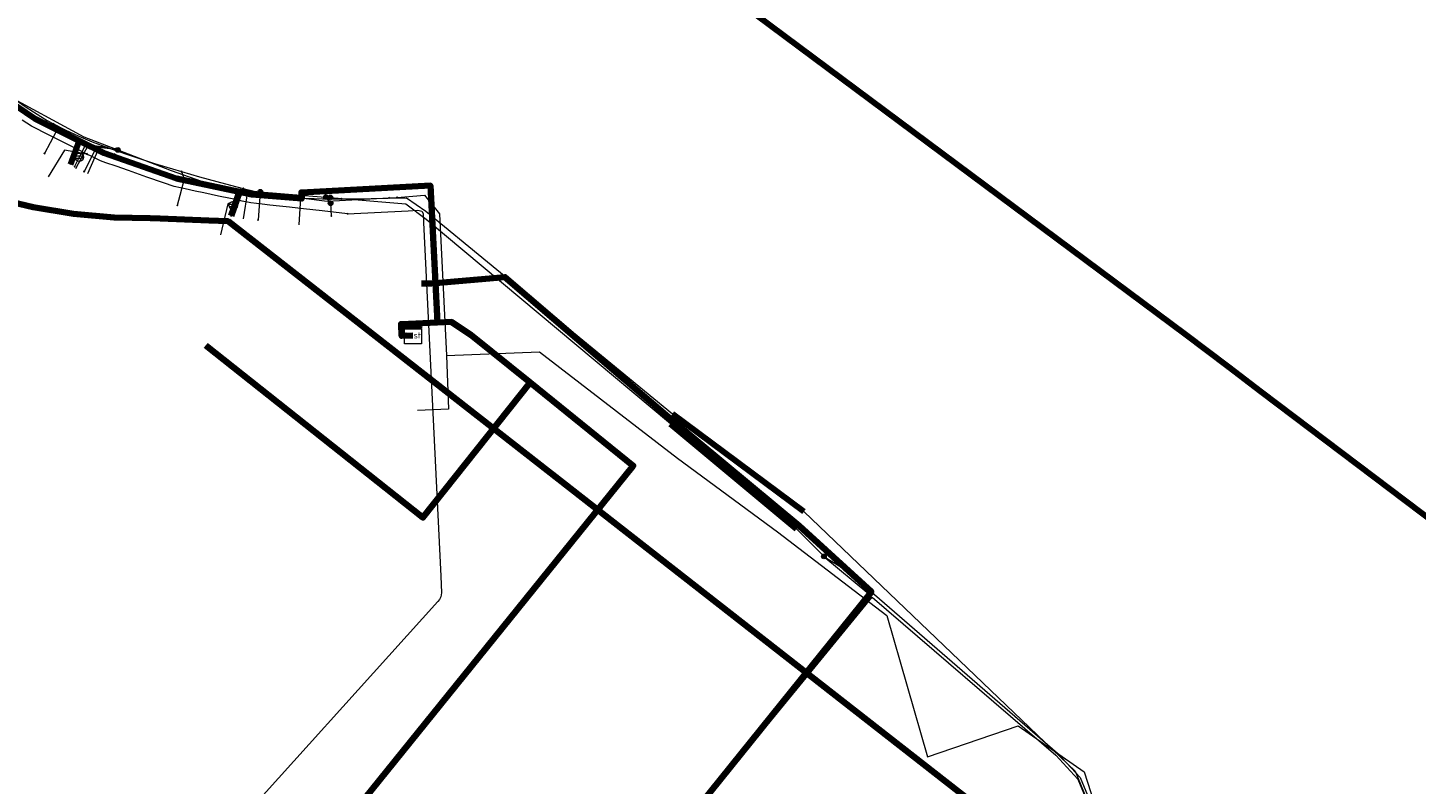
# Model space of a CAD drawing. Header units: metres. Extents: x 98902 to 136161, y 449037 to 499677.
# Tile 171 of 200: x 113249 to 113316, y 483582 to 483618. Entities that reach past the tile are written whole.
import ezdxf
from ezdxf.enums import TextEntityAlignment as Align
from ezdxf.lldxf.tags import DXFTag

# ---------------------------------------------------------------- set-up
doc = ezdxf.new("R2010")
doc.units = ezdxf.units.M
for name, color, linetype, lineweight in [('B-WE-KL-DATA-G', 90, 'KL-DATA-N', 18), ('B-WE-KL-DATA_DUCT-G', 90, 'Continuous', 100), ('B-WE-KL-DATA_HULPSTUK-S', 90, 'Continuous', 25), ('B-WE-KL-DATA_KABELBED-G', 90, 'Continuous', 100), ('B-WE-KL-DATA_MANTELBUIS-G', 90, 'Continuous', 100), ('B-WE-KL-ET_LS-G', 190, 'KL-LS-N', 18), ('B-WE-KL-ET_LS_HULPSTUK-S', 190, 'Continuous', 25), ('B-WE-KL-ET_LS_MANTELBUIS-G', 190, 'Continuous', 100), ('B-WE-KL-GAS_LD-G', 50, 'KL-GAS-LD-N', 18), ('B-WE-KL-GAS_LD_HULPSTUK-S', 50, 'Continuous', 25), ('B-WE-KL-GAS_LD_MANTELBUIS-G', 50, 'Continuous', 100), ('B-WE-KL-WATER-G', 170, 'KL-WATER-N', 18), ('B-WE-KL-WATER_HULPSTUK-S', 170, 'Continuous', 25)]:
    doc.layers.add(name, color=color, linetype=linetype, lineweight=lineweight)
doc.styles.add('NLCS-ISO', font='NLCS-ISO.ttf')
doc.styles.get("Standard").update_dxf_attribs({"font": 'arial.ttf'})
tags = doc.linetypes.add('KL-DATA-N', pattern='A,4,-1,[101,NLCS.SHX,S=0.5,R=0,X=0,Y=0],-1,4,-1,["D",Standard,S=1,R=0,X=-0.25,Y=-0.5],-1.5', length=12.5).pattern_tags.tags
tags[18] = DXFTag(74, 10)
tags = doc.linetypes.add('KL-GAS-LD-N', pattern='A,4,-1,[69,NLCS.SHX,S=0.5,R=0,X=0,Y=0],-1,4,-1,["L",Standard,S=1,R=0,X=0.25,Y=-0.5],-2', length=13).pattern_tags.tags
tags[18] = DXFTag(74, 10)
tags = doc.linetypes.add('KL-LS-N', pattern='A,4,-1,[103,NLCS.SHX,S=0.75,R=0,X=0,Y=0],-1,4,-1,["L",Standard,S=1,R=0,X=0,Y=-0.5],-2', length=13).pattern_tags.tags
tags[18] = DXFTag(74, 10)
doc.linetypes.add('KL-WATER-N', pattern='A,7,-0.5,[168,NLCS.SHX,S=0.75,R=0,X=0.75,Y=0],-2', length=9.5)

# ---------------------------------------------------------------- blocks, each defined once
blk = doc.blocks.new('SKL-WTB_HULP_KAST-SO')
at = {"color": 0, "linetype": 'ByBlock', "lineweight": 18}
for points in [[(-2, 2), (2, 2), (2, 1.68), (-2, 1.68)], [(-2, 1.52), (2, 1.52), (2, -2), (-2, -2)]]:
    blk.add_lwpolyline(points, close=True, dxfattribs=at)
at = {"color": 0, "linetype": 'ByBlock', "lineweight": 18, "style": 'NLCS-ISO'}
blk.add_text('kast', height=1.5, dxfattribs=at).set_placement((0, 0), align=Align.MIDDLE_CENTER)
at = {"color": 0, "linetype": 'ByBlock', "lineweight": 18, "style": 'NLCS-ISO', "flags": 1}
for tag, p in [('TYPE', (2.5, 0)), ('OMSCHRIJVING', (2.5, -3)), ('LABEL', (2.5, -1.5))]:
    blk.add_attdef(tag, p, '', height=1, dxfattribs=at)
blk = doc.blocks.new('SKL-WTB_HULP_OVERIG-SO')
at = {"color": 0, "linetype": 'ByBlock', "lineweight": 18}
for points in [[(-0.14, 0.14), (0.14, -0.14)], [(0.14, 0.14), (-0.14, -0.14)]]:
    blk.add_lwpolyline(points, dxfattribs=at)
at = {"color": 0, "linetype": 'ByBlock', "lineweight": 18, "style": 'NLCS-ISO', "flags": 1}
for tag, p in [('TYPE', (1.5, 0)), ('OMSCHRIJVING', (1.5, -3)), ('LABEL', (1.5, -1.5))]:
    blk.add_attdef(tag, p, '', height=1, dxfattribs=at)
blk = doc.blocks.new('SKL-WTB_HULP_ONTSPANNINGSELEMENT-SO')
at = {"color": 0, "linetype": 'ByBlock', "lineweight": 18}
blk.add_lwpolyline([(-0.8, 0.33), (0.47, 0.33, -1), (0.47, -0.33), (-0.8, -0.33)], format="xyb", dxfattribs=at)
blk.add_circle((0, 0), 1, dxfattribs=at)
at = {"color": 0, "linetype": 'ByBlock', "lineweight": 18, "style": 'NLCS-ISO', "flags": 1}
for tag, p in [('TYPE', (1.5, 0)), ('OMSCHRIJVING', (1.5, -3)), ('LABEL', (1.5, -1.5))]:
    blk.add_attdef(tag, p, '', height=1, dxfattribs=at)
blk = doc.blocks.new('SKL-WTB_HULP_MOF-SO')
at = {"linetype": 'ByBlock', "lineweight": 18}
h = blk.add_hatch(color=0, dxfattribs=at)
h.dxf.hatch_style = 1
h.paths.add_polyline_path([(-0.5625, 0, 1), (0.5625, 0, 1)])
at = {"color": 0, "linetype": 'ByBlock', "lineweight": 18}
blk.add_circle((0, 0), 0.5625, dxfattribs=at)
at = {"color": 0, "linetype": 'ByBlock', "lineweight": 18, "style": 'NLCS-ISO', "flags": 1}
for tag, p in [('TYPE', (1.5, 0)), ('OMSCHRIJVING', (1.5, -3)), ('LABEL', (1.5, -1.5))]:
    blk.add_attdef(tag, p, '', height=1, dxfattribs=at)

msp = doc.modelspace()

# ---------------------------------------------------------------- linework, layer by layer
at = {"layer": 'B-WE-KL-DATA-G', "flags": 128}
for points in [[(113245.361, 483615.256), (113245.784, 483616.573), (113246.727, 483615.709), (113249.773, 483613.664), (113251.864, 483612.618), (113253.054, 483612.023), (113256.517, 483610.813), (113259.514, 483610.179), (113260.107, 483610.053), (113262.487, 483609.86), (113262.475, 483610.148), (113268.624, 483610.481), (113268.866, 483605.824), (113268.964, 483603.944), (113267.23, 483603.868), (113267.255, 483603.302), (113267.795, 483603.33)], [(113248.081, 483614.822), (113249.848, 483613.726)], [(113249.848, 483613.726), (113250.629, 483613.242)], [(113250.629, 483613.242), (113251.453, 483612.731), (113252.321, 483612.418)], [(113251.458, 483611.479), (113251.864, 483612.618), (113253.054, 483612.023), (113256.517, 483610.813), (113259.514, 483610.179), (113260.107, 483610.053), (113262.487, 483609.86), (113262.475, 483610.148), (113268.624, 483610.481), (113268.866, 483605.824), (113268.964, 483603.944), (113267.23, 483603.868), (113267.255, 483603.302), (113267.795, 483603.33)], [(113251.713, 483611.301), (113252.321, 483612.418)], [(113252.279, 483611.047), (113252.801, 483612.244)], [(113252.321, 483612.418), (113252.801, 483612.244)], [(113252.801, 483612.244), (113253.548, 483611.974)], [(113253.548, 483611.974), (113257.541, 483610.531)], [(113257.541, 483610.531), (113257.708, 483610.47), (113259.913, 483610.2)], [(113259.117, 483609.036), (113259.514, 483610.179), (113260.107, 483610.053), (113262.487, 483609.86), (113262.475, 483610.148), (113268.624, 483610.481), (113268.866, 483605.824), (113268.964, 483603.944), (113267.23, 483603.868), (113267.255, 483603.302), (113267.795, 483603.33)], [(113259.71, 483608.897), (113259.913, 483610.2)], [(113259.913, 483610.2), (113261.172, 483610.045)], [(113261.172, 483610.045), (113262.45, 483609.888)], [(113267.042, 483609.912), (113268.342, 483610.028), (113269.055, 483609.126), (113269.391, 483602.365), (113273.824, 483602.54), (113280.409, 483597.474), (113285.184, 483593.949), (113290.411, 483589.953), (113292.338, 483583.217), (113296.672, 483584.693), (113299.817, 483582.499), (113300.598, 483580.073), (113300.654, 483579.897), (113300.705, 483579.739), (113300.756, 483579.582), (113300.912, 483579.094), (113301.074, 483578.683), (113301.407, 483577.829), (113303.469, 483572.559), (113304.198, 483571.581), (113304.737, 483570.861), (113305.455, 483569.899), (113307.49, 483567.175), (113307.859, 483566.681), (113310.166, 483564.898), (113310.72, 483564.469), (113311.115, 483564.164), (113311.431, 483563.919), (113313.515, 483562.308), (113316.358, 483560.963), (113317.894, 483560.236), (113318.166, 483560.107), (113318.467, 483559.965), (113318.532, 483559.947), (113322.593, 483558.819), (113323.259, 483558.752), (113324.553, 483558.621), (113325.041, 483558.572), (113325.529, 483558.523), (113327.808, 483558.293), (113332.39, 483558.601), (113332.731, 483558.686)], [(113267.042, 483609.912), (113268.342, 483610.028), (113269.055, 483609.126), (113269.391, 483602.365), (113269.487, 483599.808), (113268.004, 483599.736)], [(113262.369, 483608.609), (113262.45, 483609.888)], [(113262.45, 483609.888), (113263.705, 483609.734), (113266.65, 483609.89)], [(113266.65, 483609.89), (113267.042, 483609.912)], [(113239.245, 483575.7), (113239.377, 483575.848), (113243.414, 483572.191), (113251.678, 483564.703), (113257.751, 483571.637), (113278.304, 483597.108), (113273.383, 483601.079), (113270.557, 483603.359), (113269.624, 483603.973), (113268.964, 483603.944), (113267.23, 483603.868), (113267.255, 483603.302), (113267.795, 483603.33)], [(113267.795, 483603.33), (113267.255, 483603.302), (113267.23, 483603.868), (113268.964, 483603.944), (113269.624, 483603.973), (113270.557, 483603.359), (113273.383, 483601.079), (113278.304, 483597.108), (113257.751, 483571.637), (113251.678, 483564.703), (113256.382, 483560.433), (113260.819, 483556.525), (113266.246, 483551.745), (113269.849, 483548.57), (113272.817, 483545.955), (113292.689, 483568.512), (113294, 483570), (113297.462, 483567.692), (113300, 483566), (113302.4, 483564.8), (113300, 483560), (113301, 483558)], [(113267.795, 483603.33), (113267.255, 483603.302), (113267.23, 483603.868), (113268.964, 483603.944), (113269.624, 483603.973), (113270.557, 483603.359), (113273.383, 483601.079), (113278.304, 483597.108), (113257.751, 483571.637), (113251.678, 483564.703), (113256.382, 483560.433), (113260.819, 483556.525), (113266.246, 483551.745), (113269.849, 483548.57), (113272.817, 483545.955), (113292.689, 483568.512), (113294, 483570), (113297.462, 483567.692), (113300, 483566), (113302.4, 483564.8), (113300, 483560)], [(113267.795, 483603.33), (113267.255, 483603.302), (113267.23, 483603.868), (113268.964, 483603.944), (113269.624, 483603.973), (113270.557, 483603.359), (113273.383, 483601.079), (113278.304, 483597.108), (113257.751, 483571.637), (113251.678, 483564.703), (113256.382, 483560.433), (113260.819, 483556.525), (113266.246, 483551.745), (113269.849, 483548.57), (113272.817, 483545.955), (113292.689, 483568.512), (113294, 483570), (113297.462, 483567.692), (113300, 483566), (113302.4, 483564.8), (113300, 483560), (113301, 483558), (113306, 483557)], [(113267.795, 483603.33), (113267.255, 483603.302), (113267.23, 483603.868), (113268.964, 483603.944), (113269.624, 483603.973), (113270.557, 483603.359), (113273.383, 483601.079), (113278.304, 483597.108), (113257.751, 483571.637), (113251.678, 483564.703), (113256.382, 483560.433), (113260.819, 483556.525), (113266.246, 483551.745), (113269.849, 483548.57), (113272.817, 483545.955), (113292.689, 483568.512), (113294, 483570), (113297.462, 483567.692), (113300, 483566), (113302.4, 483564.8), (113300, 483560), (113301, 483558), (113306, 483557), (113308.382, 483553.029), (113308.647, 483552.588), (113309, 483552)], [(113267.795, 483603.33), (113267.255, 483603.302), (113267.23, 483603.868), (113268.964, 483603.944), (113269.624, 483603.973), (113270.557, 483603.359), (113273.383, 483601.079), (113278.304, 483597.108), (113257.751, 483571.637), (113251.678, 483564.703), (113256.382, 483560.433), (113260.819, 483556.525), (113266.246, 483551.745), (113269.849, 483548.57), (113272.817, 483545.955), (113292.689, 483568.512), (113291, 483570)], [(113267.795, 483603.33), (113267.255, 483603.302), (113267.23, 483603.868), (113268.964, 483603.944), (113269.624, 483603.973), (113270.557, 483603.359), (113273.383, 483601.079), (113278.304, 483597.108), (113257.751, 483571.637), (113251.678, 483564.703), (113256.382, 483560.433), (113260.819, 483556.525), (113266.246, 483551.745), (113269.849, 483548.57), (113272.817, 483545.955), (113292.689, 483568.512), (113294, 483570), (113291.46, 483572.903), (113292.31, 483573.646), (113292, 483574)], [(113267.795, 483603.33), (113267.255, 483603.302), (113267.23, 483603.868), (113268.964, 483603.944), (113269.624, 483603.973), (113270.557, 483603.359), (113273.383, 483601.079), (113278.304, 483597.108), (113257.751, 483571.637), (113251.678, 483564.703), (113256.382, 483560.433), (113260.819, 483556.525), (113266.246, 483551.745), (113269.849, 483548.57), (113272.817, 483545.955), (113292.689, 483568.512), (113294, 483570), (113297.462, 483567.692), (113300, 483566), (113302.4, 483564.8), (113304, 483564)], [(113267.795, 483603.33), (113267.255, 483603.302), (113267.23, 483603.868), (113268.964, 483603.944), (113269.624, 483603.973), (113270.557, 483603.359), (113273.383, 483601.079), (113278.304, 483597.108), (113257.751, 483571.637), (113251.678, 483564.703), (113256.382, 483560.433), (113260.819, 483556.525), (113266.246, 483551.745), (113269.849, 483548.57), (113272.817, 483545.955), (113292.689, 483568.512), (113294, 483570), (113297.462, 483567.692), (113300, 483566), (113302.4, 483564.8), (113300, 483560), (113301, 483558), (113306, 483557), (113308.382, 483553.029), (113308.647, 483552.588), (113311, 483554), (113313, 483557)], [(113267.795, 483603.33), (113267.255, 483603.302), (113267.23, 483603.868), (113268.964, 483603.944), (113269.624, 483603.973), (113270.557, 483603.359), (113273.383, 483601.079), (113278.304, 483597.108), (113257.751, 483571.637), (113251.678, 483564.703), (113256.382, 483560.433), (113260.819, 483556.525), (113266.246, 483551.745), (113269.849, 483548.57), (113272.817, 483545.955), (113292.689, 483568.512), (113294, 483570), (113297.462, 483567.692), (113295, 483564)], [(113267.795, 483603.33), (113267.255, 483603.302), (113267.23, 483603.868), (113268.964, 483603.944), (113269.624, 483603.973), (113270.557, 483603.359), (113273.383, 483601.079), (113278.304, 483597.108), (113257.751, 483571.637), (113251.678, 483564.703), (113256.382, 483560.433), (113260.819, 483556.525), (113266.246, 483551.745), (113269.849, 483548.57), (113272.817, 483545.955), (113292.689, 483568.512), (113294, 483570), (113297.462, 483567.692), (113300, 483566), (113302.4, 483564.8), (113300, 483560), (113297, 483561)], [(113267.795, 483603.33), (113267.255, 483603.302), (113267.23, 483603.868), (113268.964, 483603.944), (113269.624, 483603.973), (113270.557, 483603.359), (113273.383, 483601.079), (113278.304, 483597.108), (113257.751, 483571.637), (113251.678, 483564.703), (113256.382, 483560.433), (113260.819, 483556.525), (113266.246, 483551.745), (113269.849, 483548.57), (113272.817, 483545.955), (113292.689, 483568.512), (113294, 483570), (113297.462, 483567.692), (113300, 483566), (113302.4, 483564.8), (113300, 483560), (113301, 483558), (113306, 483557), (113308.382, 483553.029), (113305, 483551)], [(113267.795, 483603.33), (113267.255, 483603.302), (113267.23, 483603.868), (113268.964, 483603.944), (113269.624, 483603.973), (113270.557, 483603.359), (113273.383, 483601.079), (113278.304, 483597.108), (113257.751, 483571.637), (113251.678, 483564.703), (113256.382, 483560.433), (113260.819, 483556.525), (113266.246, 483551.745), (113269.849, 483548.57), (113272.817, 483545.955), (113292.689, 483568.512), (113294, 483570), (113297.462, 483567.692), (113300, 483566)], [(113267.795, 483603.33), (113267.255, 483603.302), (113267.23, 483603.868), (113268.964, 483603.944), (113269.624, 483603.973), (113270.557, 483603.359), (113273.383, 483601.079), (113278.304, 483597.108), (113257.751, 483571.637), (113251.678, 483564.703), (113256.382, 483560.433), (113260.819, 483556.525), (113266.246, 483551.745), (113269.849, 483548.57), (113272.817, 483545.955), (113292.689, 483568.512), (113294, 483570), (113297.462, 483567.692), (113300, 483566), (113302.4, 483564.8), (113300, 483560), (113301, 483558), (113306, 483557), (113308.382, 483553.029), (113308.647, 483552.588), (113311, 483554)], [(113267.795, 483603.33), (113267.255, 483603.302), (113267.23, 483603.868), (113268.964, 483603.944), (113269.624, 483603.973), (113270.557, 483603.359), (113273.383, 483601.079), (113278.304, 483597.108), (113257.751, 483571.637), (113251.678, 483564.703), (113256.382, 483560.433), (113260.819, 483556.525), (113266.246, 483551.745), (113269.849, 483548.57), (113272.817, 483545.955), (113292.689, 483568.512), (113294, 483570), (113291.46, 483572.903), (113292.31, 483573.646), (113294.646, 483575.69), (113297, 483573)], [(113267.795, 483603.33), (113267.255, 483603.302), (113267.23, 483603.868), (113268.964, 483603.944), (113269.624, 483603.973), (113270.557, 483603.359), (113273.383, 483601.079), (113278.304, 483597.108), (113257.751, 483571.637), (113251.678, 483564.703), (113256.382, 483560.433), (113260.819, 483556.525), (113266.246, 483551.745), (113269.849, 483548.57), (113272.817, 483545.955), (113292.689, 483568.512), (113294, 483570), (113291.46, 483572.903), (113289.726, 483574.885), (113287, 483578)], [(113267.795, 483603.33), (113267.255, 483603.302), (113267.23, 483603.868), (113268.964, 483603.944), (113269.624, 483603.973), (113270.557, 483603.359), (113273.383, 483601.079), (113278.304, 483597.108), (113257.751, 483571.637), (113251.678, 483564.703), (113256.382, 483560.433), (113260.819, 483556.525), (113266.246, 483551.745), (113269.849, 483548.57), (113272.817, 483545.955), (113274.387, 483544.572), (113278.903, 483540.595), (113282.294, 483537.607), (113284.421, 483535.556), (113297.79, 483522.662), (113299.278, 483521.603), (113301.409, 483520.086), (113304.896, 483517.277), (113310.705, 483523.21), (113315.994, 483528.612), (113335.302, 483548.333), (113329, 483554)], [(113267.795, 483603.33), (113267.255, 483603.302), (113267.23, 483603.868), (113268.964, 483603.944), (113269.624, 483603.973), (113270.557, 483603.359), (113273.383, 483601.079), (113278.304, 483597.108), (113257.751, 483571.637), (113251.678, 483564.703), (113256.382, 483560.433), (113260.819, 483556.525), (113266.246, 483551.745), (113269.849, 483548.57), (113272.817, 483545.955), (113274.387, 483544.572), (113278.903, 483540.595), (113282.294, 483537.607), (113284.421, 483535.556), (113297.79, 483522.662), (113299.278, 483521.603), (113301.409, 483520.086), (113304.896, 483517.277), (113310.705, 483523.21), (113315.994, 483528.612), (113335.302, 483548.333), (113329, 483554), (113324, 483554)], [(113257.908, 483602.842), (113268.27, 483594.628), (113273.383, 483601.079), (113270.557, 483603.359), (113269.624, 483603.973), (113268.964, 483603.944), (113267.23, 483603.868), (113267.255, 483603.302), (113267.795, 483603.33)], [(113257.908, 483602.842), (113268.27, 483594.628), (113273.383, 483601.079), (113270.557, 483603.359), (113269.624, 483603.973), (113268.964, 483603.944), (113267.23, 483603.868), (113267.255, 483603.302), (113267.795, 483603.33)], [(113257.908, 483602.842), (113268.27, 483594.628), (113273.383, 483601.079), (113270.557, 483603.359), (113269.624, 483603.973), (113268.964, 483603.944), (113267.23, 483603.868), (113267.255, 483603.302), (113267.795, 483603.33)], [(113257.908, 483602.842), (113268.27, 483594.628), (113273.383, 483601.079), (113270.557, 483603.359), (113269.624, 483603.973), (113268.964, 483603.944), (113267.23, 483603.868), (113267.255, 483603.302), (113267.795, 483603.33)], [(113257.908, 483602.842), (113268.27, 483594.628), (113273.383, 483601.079), (113270.557, 483603.359), (113269.624, 483603.973), (113268.964, 483603.944), (113267.23, 483603.868), (113267.255, 483603.302), (113267.795, 483603.33)], [(113257.908, 483602.842), (113268.27, 483594.628), (113273.383, 483601.079), (113270.557, 483603.359), (113269.624, 483603.973), (113268.964, 483603.944), (113267.23, 483603.868), (113267.255, 483603.302), (113267.795, 483603.33)], [(113257.908, 483602.842), (113268.27, 483594.628), (113273.383, 483601.079), (113270.557, 483603.359), (113269.624, 483603.973), (113268.964, 483603.944), (113267.23, 483603.868), (113267.255, 483603.302), (113267.795, 483603.33)], [(113257.908, 483602.842), (113268.27, 483594.628), (113273.383, 483601.079), (113270.557, 483603.359), (113269.624, 483603.973), (113268.964, 483603.944), (113267.23, 483603.868), (113267.255, 483603.302), (113267.795, 483603.33)], [(113257.908, 483602.842), (113268.27, 483594.628), (113273.383, 483601.079), (113270.557, 483603.359), (113269.624, 483603.973), (113268.964, 483603.944), (113267.23, 483603.868), (113267.255, 483603.302), (113267.795, 483603.33)], [(113257.908, 483602.842), (113268.27, 483594.628), (113273.383, 483601.079), (113270.557, 483603.359), (113269.624, 483603.973), (113268.964, 483603.944), (113267.23, 483603.868), (113267.255, 483603.302), (113267.795, 483603.33)], [(113257.908, 483602.842), (113268.27, 483594.628), (113273.383, 483601.079), (113270.557, 483603.359), (113269.624, 483603.973), (113268.964, 483603.944), (113267.23, 483603.868), (113267.255, 483603.302), (113267.795, 483603.33)], [(113257.908, 483602.842), (113268.27, 483594.628), (113273.383, 483601.079), (113270.557, 483603.359), (113269.624, 483603.973), (113268.964, 483603.944), (113267.23, 483603.868), (113267.255, 483603.302), (113267.795, 483603.33)], [(113257.908, 483602.842), (113268.27, 483594.628), (113273.383, 483601.079), (113270.557, 483603.359), (113269.624, 483603.973), (113268.964, 483603.944), (113267.23, 483603.868), (113267.255, 483603.302), (113267.795, 483603.33)], [(113257.908, 483602.842), (113268.27, 483594.628), (113273.383, 483601.079), (113270.557, 483603.359), (113269.624, 483603.973), (113268.964, 483603.944), (113267.23, 483603.868), (113267.255, 483603.302), (113267.795, 483603.33)], [(113257.908, 483602.842), (113268.27, 483594.628), (113273.383, 483601.079), (113270.557, 483603.359), (113269.624, 483603.973), (113268.964, 483603.944), (113267.23, 483603.868), (113267.255, 483603.302), (113267.795, 483603.33)], [(113257.908, 483602.842), (113268.27, 483594.628), (113273.383, 483601.079), (113270.557, 483603.359), (113269.624, 483603.973), (113268.964, 483603.944), (113267.23, 483603.868), (113267.255, 483603.302), (113267.795, 483603.33)], [(113257.908, 483602.842), (113268.27, 483594.628), (113273.383, 483601.079), (113270.557, 483603.359), (113269.624, 483603.973), (113268.964, 483603.944), (113267.23, 483603.868), (113267.255, 483603.302), (113267.795, 483603.33)], [(113257.908, 483602.842), (113268.27, 483594.628), (113273.383, 483601.079), (113270.557, 483603.359), (113269.624, 483603.973), (113268.964, 483603.944), (113267.23, 483603.868), (113267.255, 483603.302), (113267.795, 483603.33)], [(113257.908, 483602.842), (113268.27, 483594.628), (113273.383, 483601.079), (113270.557, 483603.359), (113269.624, 483603.973), (113268.964, 483603.944), (113267.23, 483603.868), (113267.255, 483603.302), (113267.795, 483603.33)], [(113257.908, 483602.842), (113268.27, 483594.628), (113273.383, 483601.079), (113270.557, 483603.359), (113269.624, 483603.973), (113268.964, 483603.944), (113267.23, 483603.868), (113267.255, 483603.302), (113267.795, 483603.33)], [(113257.908, 483602.842), (113268.27, 483594.628), (113273.383, 483601.079), (113270.557, 483603.359), (113269.624, 483603.973), (113268.964, 483603.944), (113267.23, 483603.868), (113267.255, 483603.302), (113267.795, 483603.33)], [(113257.908, 483602.842), (113268.27, 483594.628), (113273.383, 483601.079), (113270.557, 483603.359), (113269.624, 483603.973), (113268.964, 483603.944), (113267.23, 483603.868), (113267.255, 483603.302), (113267.795, 483603.33)], [(113257.908, 483602.842), (113268.27, 483594.628), (113273.383, 483601.079), (113270.557, 483603.359), (113269.624, 483603.973), (113268.964, 483603.944), (113267.23, 483603.868), (113267.255, 483603.302), (113267.795, 483603.33)], [(113257.908, 483602.842), (113268.27, 483594.628), (113273.383, 483601.079), (113270.557, 483603.359), (113269.624, 483603.973), (113268.964, 483603.944), (113267.23, 483603.868), (113267.255, 483603.302), (113267.795, 483603.33)], [(113357.407, 483528.455), (113355.273, 483530.374), (113351.218, 483534.02), (113335.302, 483548.333), (113315.994, 483528.612), (113310.705, 483523.21), (113304.896, 483517.277), (113301.409, 483520.086), (113299.278, 483521.603), (113297.79, 483522.662), (113284.421, 483535.556), (113282.294, 483537.607), (113278.903, 483540.595), (113274.387, 483544.572), (113272.817, 483545.955), (113269.849, 483548.57), (113266.246, 483551.745), (113260.819, 483556.525), (113256.382, 483560.433), (113251.678, 483564.703), (113257.751, 483571.637), (113278.304, 483597.108), (113273.383, 483601.079), (113268.27, 483594.628), (113257.908, 483602.842)]]:
    msp.add_lwpolyline(points, dxfattribs=at)
at = {"layer": 'B-WE-KL-DATA_DUCT-G', "flags": 128}
msp.add_lwpolyline([(113268.674, 483605.807), (113272.179, 483606.108), (113280.191, 483599.248), (113286.222, 483594.242), (113289.668, 483591.092), (113281.048, 483580.387), (113266.208, 483565.371), (113265.157, 483565.274), (113264.629, 483565.484), (113257.751, 483571.637), (113251.012, 483563.9), (113242.871, 483571.129), (113237.898, 483575.688)], dxfattribs=at)
at = {"layer": 'B-WE-KL-DATA_KABELBED-G', "flags": 128}
for points in [[(113268.464, 483630.332), (113304.635, 483603.385), (113306.7, 483601.821), (113308.26, 483600.641), (113346.659, 483571.626), (113385.835, 483540.525), (113422.762, 483512.28), (113435.567, 483500.002)], [(113245.361, 483615.256), (113245.784, 483616.573), (113246.727, 483615.709), (113249.773, 483613.664), (113251.864, 483612.618)], [(113251.864, 483612.618), (113251.458, 483611.479)], [(113251.864, 483612.618), (113253.054, 483612.023), (113256.517, 483610.813), (113259.514, 483610.179)], [(113243.173, 483611.573), (113245.278, 483610.689), (113247.448, 483609.979), (113249.669, 483609.448)], [(113259.514, 483610.179), (113259.117, 483609.036)], [(113259.514, 483610.179), (113260.107, 483610.053), (113262.487, 483609.86), (113262.475, 483610.148), (113268.624, 483610.481), (113268.866, 483605.824)], [(113249.669, 483609.448), (113251.597, 483609.137), (113253.542, 483608.962), (113255.26, 483608.919), (113255.727, 483608.9)], [(113255.727, 483608.9), (113258.061, 483608.811), (113258.977, 483608.775), (113294.351, 483581.144), (113294.629, 483580.601), (113295.782, 483578.34)], [(113268.866, 483605.824), (113272.179, 483606.108), (113280.191, 483599.248), (113286.222, 483594.242), (113289.668, 483591.092), (113281.048, 483580.387), (113266.208, 483565.371), (113265.157, 483565.274), (113264.629, 483565.484), (113257.751, 483571.637)], [(113268.674, 483605.807), (113268.207, 483605.797)], [(113268.674, 483605.807), (113268.866, 483605.824)], [(113268.866, 483605.824), (113268.964, 483603.944)], [(113273.383, 483601.079), (113270.557, 483603.359), (113269.624, 483603.973), (113268.964, 483603.944)], [(113268.964, 483603.944), (113267.23, 483603.868), (113267.255, 483603.302), (113267.795, 483603.33)], [(113273.383, 483601.079), (113268.27, 483594.628), (113257.908, 483602.842)], [(113257.751, 483571.637), (113278.304, 483597.108), (113273.383, 483601.079)], [(113274.43, 483596.703), (113280.616, 483591.87)]]:
    msp.add_lwpolyline(points, dxfattribs=at)
at = {"layer": 'B-WE-KL-DATA_MANTELBUIS-G', "flags": 128}
for points in [[(113286.222, 483594.242), (113280.191, 483599.248)], [(113274.43, 483596.703), (113280.616, 483591.87)]]:
    msp.add_lwpolyline(points, dxfattribs=at)
at = {"layer": 'B-WE-KL-ET_LS-G', "flags": 128}
for points in [[(113235.88, 483635.87), (113237.53, 483629.98), (113237.53, 483629.97), (113238.22, 483627.51), (113239.09, 483625.74), (113239.244, 483625.461), (113240.22, 483623.69), (113241.435, 483621.681), (113241.52, 483621.54), (113243.32, 483619.06), (113245.42, 483617.12), (113248.15, 483614.94), (113248.17, 483614.929), (113252.09, 483612.81), (113253.712, 483612.18), (113256.26, 483611.19), (113257.98, 483610.59), (113260.03, 483610.22), (113260.51, 483610.181), (113263.61, 483609.93), (113263.644, 483609.927), (113263.85, 483609.91), (113267.45, 483609.61), (113268.43, 483608.87), (113280.08, 483599.12), (113286.09, 483594.1), (113287.4, 483592.79), (113287.4, 483592.78)], [(113253.712, 483612.18), (113252.694, 483612.308), (113252.108, 483611.153)], [(113260.51, 483610.181), (113260.401, 483608.834)], [(113263.644, 483609.927), (113263.865, 483609.631)], [(113263.865, 483609.631), (113263.898, 483609.024)], [(113287.4, 483592.78), (113289.55, 483591), (113280.64, 483580.07), (113270.43, 483570.09), (113266.03, 483565.44), (113264.99, 483565.44), (113264, 483566.05), (113251.39, 483577.61), (113251.38, 483577.6)], [(113287.4, 483592.78), (113288.5, 483592.11), (113298.55, 483583.38), (113299.63, 483582.22), (113301, 483578.94), (113303.56, 483572.92), (113303.56, 483572.91)], [(113270.56, 483569.94), (113280.79, 483579.94), (113282.327, 483581.82), (113289.7, 483590.84), (113298.46, 483583.29), (113299.52, 483582.14), (113300.031, 483580.927), (113300.432, 483579.976), (113300.89, 483578.89), (113301.028, 483578.566), (113301.288, 483577.955), (113302.12, 483576), (113302.416, 483575.303), (113302.582, 483574.913), (113303.039, 483573.834), (113303.83, 483571.97), (113305.019, 483569.978), (113305.025, 483569.968), (113305.25, 483569.59), (113306.202, 483568.408), (113306.86, 483567.59), (113307.262, 483567.175), (113307.271, 483567.165), (113307.334, 483567.1), (113308.818, 483565.567), (113308.96, 483565.42), (113310.74, 483564.1), (113312.791, 483562.74), (113313.65, 483562.17), (113314.28, 483561.832), (113314.285, 483561.829), (113315.002, 483561.443), (113315.299, 483561.284), (113315.64, 483561.1), (113316.502, 483560.755), (113317.14, 483560.5), (113318.63, 483559.94), (113318.72, 483559.91), (113318.72, 483559.9)]]:
    msp.add_lwpolyline(points, dxfattribs=at)
at = {"layer": 'B-WE-KL-ET_LS_MANTELBUIS-G', "flags": 128}
msp.add_lwpolyline([(113280.08, 483599.11), (113286.09, 483594.1)], dxfattribs=at)
at = {"layer": 'B-WE-KL-GAS_LD-G', "flags": 128}
for points in [[(113215.731, 483624.725), (113222.447, 483631.32), (113222.731, 483631.447), (113233.649, 483637.236), (113234.859, 483637.651), (113235.384, 483636.12), (113236.992, 483630.878), (113237.258, 483629.901), (113237.544, 483628.972), (113237.852, 483628.09), (113238.18, 483627.255), (113238.344, 483626.874), (113238.736, 483626.013), (113239.129, 483625.194), (113239.525, 483624.418), (113239.923, 483623.684), (113240.259, 483623.098), (113240.597, 483622.536), (113240.939, 483621.998), (113241.284, 483621.484), (113241.552, 483621.104), (113241.791, 483620.792), (113242.094, 483620.435), (113242.459, 483620.031), (113242.887, 483619.581), (113243.378, 483619.085), (113243.932, 483618.543), (113244.55, 483617.955), (113245.23, 483617.321), (113245.695, 483616.955), (113246.141, 483616.606), (113246.384, 483616.417), (113246.693, 483616.178), (113247.3, 483615.714), (113247.864, 483615.29), (113248.385, 483614.906), (113248.862, 483614.562), (113249.297, 483614.258), (113249.688, 483613.994), (113250.037, 483613.771), (113250.342, 483613.587), (113250.638, 483613.422), (113251.201, 483613.134), (113251.82, 483612.85), (113252.493, 483612.568), (113253.222, 483612.29), (113254.126, 483611.975), (113255.47, 483611.538), (113256.75, 483611.145), (113257.609, 483610.896), (113258.436, 483610.668), (113259.094, 483610.495), (113259.698, 483610.343), (113260.214, 483610.219), (113260.683, 483610.113), (113261.105, 483610.026), (113261.479, 483609.956), (113261.649, 483609.931), (113261.858, 483609.909), (113262.105, 483609.891), (113262.39, 483609.876), (113262.714, 483609.863), (113263.076, 483609.854), (113263.476, 483609.849), (113263.914, 483609.846), (113264.383, 483609.846), (113265.06, 483609.851), (113265.802, 483609.862), (113266.608, 483609.878), (113267.48, 483609.899), (113268.415, 483609.249), (113280.171, 483599.589), (113286.44, 483594.93), (113298.328, 483583.55), (113299.383, 483582.528), (113300.192, 483580.593), (113300.777, 483579.193), (113300.982, 483578.615), (113301.175, 483578.109), (113301.354, 483577.675), (113301.52, 483577.312), (113301.583, 483577.182), (113301.658, 483577.028), (113301.744, 483576.85), (113301.842, 483576.649), (113301.952, 483576.423), (113302.073, 483576.174), (113302.206, 483575.902), (113302.35, 483575.605), (113302.595, 483575.102), (113302.868, 483574.542), (113303.116, 483574.033), (113303.345, 483573.563), (113303.554, 483573.132), (113303.745, 483572.741), (113303.916, 483572.389), (113304.068, 483572.076), (113304.201, 483571.803), (113304.315, 483571.569), (113304.535, 483571.142), (113304.778, 483570.718), (113305.045, 483570.296), (113305.334, 483569.878), (113305.507, 483569.644), (113305.697, 483569.399), (113305.977, 483569.058), (113306.287, 483568.698), (113306.627, 483568.32), (113306.998, 483567.922), (113307.618, 483567.306), (113308.198, 483566.738), (113308.737, 483566.218), (113309.235, 483565.747), (113309.694, 483565.325), (113310.112, 483564.95), (113310.489, 483564.624), (113310.826, 483564.347), (113311.083, 483564.143), (113311.601, 483563.742), (113312.067, 483563.396), (113312.481, 483563.106), (113312.844, 483562.87), (113313.016, 483562.768), (113313.226, 483562.653), (113313.472, 483562.524), (113313.756, 483562.381), (113314.076, 483562.225), (113314.434, 483562.055), (113314.829, 483561.871), (113315.261, 483561.674), (113315.674, 483561.488), (113316.117, 483561.292), (113316.737, 483561.022), (113317.338, 483560.771), (113317.919, 483560.536), (113318.48, 483560.32), (113319.022, 483560.122), (113319.544, 483559.941), (113320.046, 483559.778), (113320.528, 483559.633), (113321.441, 483559.383), (113322.291, 483559.18), (113323.078, 483559.023), (113323.801, 483558.912), (113324.18, 483558.87), (113324.595, 483558.837), (113325.047, 483558.812), (113325.535, 483558.796), (113326.015, 483558.789), (113326.526, 483558.789), (113327.068, 483558.796), (113327.64, 483558.81), (113332.449, 483559.01), (113333.748, 483559.064), (113333.824, 483557.794), (113337.057, 483550.69), (113348.824, 483543.581), (113354.655, 483537.958), (113358.916, 483531.616), (113359.74, 483528.156), (113360.436, 483525.965), (113360.7, 483525.318), (113360.951, 483524.716), (113361.172, 483524.199), (113361.382, 483523.72), (113361.582, 483523.278), (113361.77, 483522.875), (113361.948, 483522.51), (113362.115, 483522.183), (113362.272, 483521.894), (113362.417, 483521.643), (113362.884, 483520.903), (113363.41, 483520.134), (113363.77, 483519.637), (113364.153, 483519.128), (113364.652, 483518.482), (113365.125, 483517.878), (113365.573, 483517.318), (113365.995, 483516.8), (113366.21, 483516.548), (113366.444, 483516.289), (113366.698, 483516.022), (113366.972, 483515.747), (113367.266, 483515.465), (113367.579, 483515.176), (113367.912, 483514.879), (113368.265, 483514.575), (113368.517, 483514.366), (113368.792, 483514.147), (113369.092, 483513.919), (113369.415, 483513.681), (113369.766, 483513.431), (113370.14, 483513.17), (113370.539, 483512.9), (113370.962, 483512.62), (113371.41, 483512.33), (113371.881, 483512.03), (113372.377, 483511.721), (113372.897, 483511.401), (113373.516, 483511.088), (113374.109, 483510.793), (113374.677, 483510.514), (113375.218, 483510.252), (113375.699, 483510.023), (113376.158, 483509.809), (113376.595, 483509.61), (113377.009, 483509.425), (113377.4, 483509.255), (113377.769, 483509.1), (113378.115, 483508.96), (113378.439, 483508.834), (113379.373, 483508.499), (113380.253, 483508.223), (113381.08, 483508.005), (113381.853, 483507.845), (113382.702, 483507.703), (113383.603, 483507.563), (113384.368, 483507.453), (113385.166, 483507.346), (113385.405, 483507.319), (113385.668, 483507.298), (113385.954, 483507.282), (113386.264, 483507.271), (113386.597, 483507.266), (113386.953, 483507.267), (113387.333, 483507.273), (113387.736, 483507.284), (113388.163, 483507.301), (113388.613, 483507.324), (113389.086, 483507.352), (113389.583, 483507.386), (113390.103, 483507.425), (113390.647, 483507.469), (113391.214, 483507.519), (113391.804, 483507.575), (113396.748, 483505.044)], [(113250.638, 483613.422), (113250.75, 483613.028), (113250.217, 483612.017)], [(113253.222, 483612.29), (113252.174, 483612.429), (113251.875, 483611.83), (113251.651, 483611.383)], [(113256.75, 483611.145), (113256.876, 483610.781), (113256.549, 483609.533)], [(113259.698, 483610.343), (113259.659, 483610.158), (113259.366, 483610.22), (113259.219, 483609.525), (113259.115, 483609.036)]]:
    msp.add_lwpolyline(points, dxfattribs=at)
at = {"layer": 'B-WE-KL-GAS_LD_MANTELBUIS-G', "flags": 128}
msp.add_lwpolyline([(113280.171, 483599.589), (113286.44, 483594.93)], dxfattribs=at)
at = {"layer": 'B-WE-KL-WATER-G', "flags": 128}
for points in [[(113264.677, 483609.132), (113263.464, 483609.269), (113262.573, 483609.37), (113261.898, 483609.446), (113261.424, 483609.5), (113260.972, 483609.551), (113260.604, 483609.592), (113260.057, 483609.654), (113259.652, 483609.74), (113259.414, 483609.79), (113259.089, 483609.859), (113258.517, 483609.98), (113257.824, 483610.127), (113257.397, 483610.217), (113256.931, 483610.316), (113256.696, 483610.366), (113256.403, 483610.428), (113255.89, 483610.607), (113255.102, 483610.882), (113254.222, 483611.19), (113253.629, 483611.397), (113253.145, 483611.566), (113252.881, 483611.658), (113252.467, 483611.865), (113252.234, 483611.982), (113251.769, 483612.215), (113251.193, 483612.503), (113250.433, 483612.883), (113249.587, 483613.306), (113249.15, 483613.6)], [(113252.234, 483611.982), (113251.173, 483612.161), (113250.391, 483610.9)], [(113264.677, 483609.132), (113267.573, 483609.279), (113268.034, 483609.302), (113268.22, 483609.249), (113268.28, 483609.14), (113268.301, 483608.715), (113269.121, 483591.828), (113269.159, 483591.038), (113269.128, 483590.855), (113269.066, 483590.721), (113268.976, 483590.621), (113258.313, 483578.782), (113257.934, 483578.361), (113249.602, 483580.616), (113248.713, 483580.713), (113247.923, 483580.713), (113247.382, 483580.49), (113246.712, 483580.097), (113245.789, 483579.072), (113241.372, 483574.168), (113240.647, 483573.363), (113240.521, 483573.223)], [(113259.414, 483609.79), (113258.957, 483609.603), (113258.609, 483608.122)]]:
    msp.add_lwpolyline(points, dxfattribs=at)

# ---------------------------------------------------------------- block references
at = {"layer": 'B-WE-KL-DATA_HULPSTUK-S', "xscale": 0.2, "yscale": 0.2, "zscale": 0.2}
for name, p in [('SKL-WTB_HULP_OVERIG-SO', (113249.848, 483613.726)), ('SKL-WTB_HULP_OVERIG-SO', (113250.629, 483613.242)), ('SKL-WTB_HULP_OVERIG-SO', (113252.801, 483612.244)), ('SKL-WTB_HULP_OVERIG-SO', (113253.548, 483611.974)), ('SKL-WTB_HULP_OVERIG-SO', (113257.54, 483610.531)), ('SKL-WTB_HULP_OVERIG-SO', (113261.172, 483610.045)), ('SKL-WTB_HULP_OVERIG-SO', (113267.041, 483609.911)), ('SKL-WTB_HULP_OVERIG-SO', (113249.669, 483609.448)), ('SKL-WTB_HULP_OVERIG-SO', (113249.669, 483609.448)), ('SKL-WTB_HULP_OVERIG-SO', (113262.45, 483609.888)), ('SKL-WTB_HULP_OVERIG-SO', (113266.65, 483609.891)), ('SKL-WTB_HULP_OVERIG-SO', (113255.727, 483608.9)), ('SKL-WTB_HULP_OVERIG-SO', (113255.727, 483608.9)), ('SKL-WTB_HULP_KAST-SO', (113267.795, 483603.33))]:
    msp.add_blockref(name, p, dxfattribs=at)
at = {"layer": 'B-WE-KL-ET_LS_HULPSTUK-S', "xscale": 0.2, "yscale": 0.2, "zscale": 0.2}
for name, p in [('SKL-WTB_HULP_MOF-SO', (113253.712, 483612.18)), ('SKL-WTB_HULP_OVERIG-SO', (113252.108, 483611.153)), ('SKL-WTB_HULP_MOF-SO', (113260.51, 483610.181)), ('SKL-WTB_HULP_MOF-SO', (113263.644, 483609.927)), ('SKL-WTB_HULP_MOF-SO', (113263.85, 483609.91)), ('SKL-WTB_HULP_MOF-SO', (113263.865, 483609.631)), ('SKL-WTB_HULP_OVERIG-SO', (113260.401, 483608.834)), ('SKL-WTB_HULP_OVERIG-SO', (113263.898, 483609.024)), ('SKL-WTB_HULP_MOF-SO', (113287.4, 483592.78))]:
    msp.add_blockref(name, p, dxfattribs=at)
at = {"layer": 'B-WE-KL-GAS_LD_HULPSTUK-S', "xscale": 0.2, "yscale": 0.2, "zscale": 0.2}
for name, p in [('SKL-WTB_HULP_OVERIG-SO', (113250.638, 483613.422)), ('SKL-WTB_HULP_OVERIG-SO', (113250.217, 483612.017)), ('SKL-WTB_HULP_OVERIG-SO', (113250.217, 483612.017)), ('SKL-WTB_HULP_OVERIG-SO', (113250.217, 483612.017)), ('SKL-WTB_HULP_OVERIG-SO', (113250.217, 483612.017)), ('SKL-WTB_HULP_OVERIG-SO', (113250.217, 483612.017)), ('SKL-WTB_HULP_ONTSPANNINGSELEMENT-SO', (113251.875, 483611.83)), ('SKL-WTB_HULP_OVERIG-SO', (113253.222, 483612.29)), ('SKL-WTB_HULP_OVERIG-SO', (113251.651, 483611.383)), ('SKL-WTB_HULP_OVERIG-SO', (113256.75, 483611.145)), ('SKL-WTB_HULP_OVERIG-SO', (113259.698, 483610.343)), ('SKL-WTB_HULP_OVERIG-SO', (113256.549, 483609.533)), ('SKL-WTB_HULP_OVERIG-SO', (113256.549, 483609.533)), ('SKL-WTB_HULP_OVERIG-SO', (113256.549, 483609.533)), ('SKL-WTB_HULP_OVERIG-SO', (113256.549, 483609.533)), ('SKL-WTB_HULP_OVERIG-SO', (113256.549, 483609.533)), ('SKL-WTB_HULP_ONTSPANNINGSELEMENT-SO', (113259.219, 483609.525)), ('SKL-WTB_HULP_OVERIG-SO', (113264.383, 483609.846)), ('SKL-WTB_HULP_OVERIG-SO', (113259.115, 483609.036))]:
    msp.add_blockref(name, p, dxfattribs=at)
at = {"layer": 'B-WE-KL-WATER_HULPSTUK-S', "xscale": 0.2, "yscale": 0.2, "zscale": 0.2}
for p in [(113252.234, 483611.982), (113259.414, 483609.79), (113264.677, 483609.132)]:
    msp.add_blockref('SKL-WTB_HULP_OVERIG-SO', p, dxfattribs=at)

doc.saveas('drawing.dxf')
